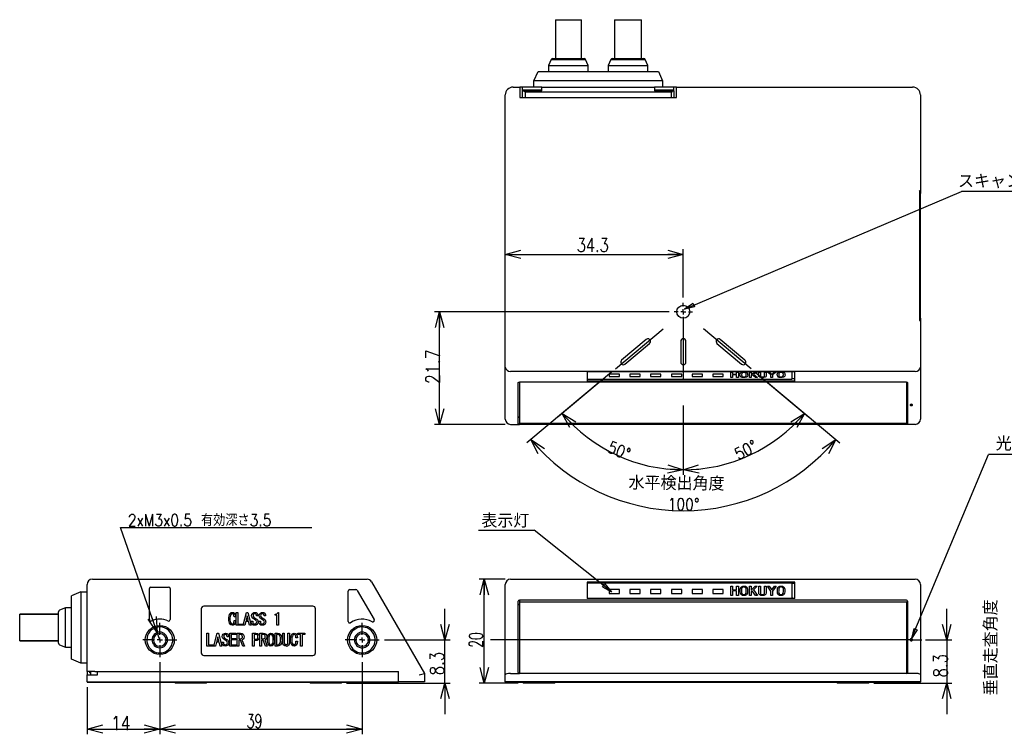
# Model space of a CAD drawing. Extents: x 106 to 486, y 105 to 350.
# Tile 2 of 3: x 106 to 295, y 212 to 350. Entities that reach past the tile are written whole.
import ezdxf

# ---------------------------------------------------------------- set-up
doc = ezdxf.new("R2010")
doc.units = 0
doc.header["$LTSCALE"] = 2
doc.linetypes.add('CENTER', pattern=[13, 6, -3, 1, -3])
doc.layers.add('0-00', color=7, linetype='CONTINUOUS')
doc.layers.add('0-5寸法線', color=7, linetype='CONTINUOUS')
doc.styles.get("Standard").update_dxf_attribs({"font": 'txt.shx', "bigfont": 'extfont.shx'})

msp = doc.modelspace()

# ---------------------------------------------------------------- linework, layer by layer
at = {"layer": '0-00', "color": 7, "linetype": 'CONTINUOUS'}
for p, q in [((208.9723, 349.8808), (208.9723, 342.3808)), ((208.9723, 349.8808), (213.9723, 349.8808)), ((213.9723, 342.3808), (213.9723, 349.8808)), ((220.3723, 349.8808), (220.3723, 342.3808)), ((220.3723, 349.8808), (225.5723, 349.8808)), ((225.5723, 342.3808), (225.5723, 349.8808)), ((208.1448, 342.1977), (207.6723, 341.0808)), ((208.1448, 342.1977), (214.7998, 342.1977)), ((215.2723, 341.0808), (214.7998, 342.1977)), ((219.6448, 342.1977), (219.1723, 341.0808)), ((219.6448, 342.1977), (226.2998, 342.1977)), ((226.7723, 341.0808), (226.2998, 342.1977)), ((207.6723, 341.0808), (207.6723, 339.8808)), ((207.6723, 341.0808), (215.2723, 341.0808)), ((208.8223, 339.8808), (225.6223, 339.8808)), ((215.2723, 339.8808), (215.2723, 341.0808)), ((219.1723, 341.0808), (219.1723, 339.8808)), ((219.1723, 341.0808), (226.7723, 341.0808)), ((226.7723, 339.8808), (226.7723, 341.0808)), ((204.8223, 336.8808), (204.8223, 338.0808)), ((225.6223, 338.0808), (208.8223, 338.0808)), ((229.6223, 338.0808), (229.6223, 336.8808)), ((202.6223, 336.8808), (202.1223, 336.8808)), ((202.1223, 335.8808), (202.1223, 334.8808)), ((204.5223, 336.8808), (202.6223, 336.8808)), ((202.6223, 336.1808), (202.6223, 336.8808)), ((202.7723, 336.3808), (202.7723, 336.1808)), ((202.7723, 336.3808), (206.2723, 336.3808)), ((231.3223, 335.8808), (203.1223, 335.8808)), ((203.1223, 335.8808), (203.1223, 334.8808)), ((206.3723, 336.8808), (204.5223, 336.8808)), ((206.2723, 336.1808), (206.2723, 336.3808)), ((229.9223, 336.8808), (228.0723, 336.8808)), ((228.1723, 336.3808), (228.1723, 336.1808)), ((228.1723, 336.3808), (231.6723, 336.3808)), ((231.8223, 336.8808), (229.9223, 336.8808)), ((231.3223, 334.8808), (231.3223, 335.8808)), ((231.5319, 336.1808), (231.8223, 336.1808)), ((231.6723, 336.1808), (231.6723, 336.3808)), ((231.8223, 336.1808), (231.8223, 336.8808)), ((232.3223, 336.8808), (231.8223, 336.8808)), ((231.8223, 336.1808), (231.8223, 334.8808)), ((232.3223, 336.8808), (277.8223, 336.8808)), ((232.3223, 335.8808), (232.3223, 336.8808)), ((199.3223, 282.937), (199.3223, 335.3808)), ((279.2312, 316.7923), (279.1223, 316.879)), ((279.3223, 316.3808), (279.1223, 316.3808)), ((279.3223, 316.8808), (279.3223, 316.3808)), ((279.3223, 292.3808), (279.3223, 316.3808)), ((279.3223, 292.3808), (279.1223, 292.3808)), ((279.3223, 292.3808), (279.3223, 291.8808)), ((279.1223, 291.8826), (279.2312, 291.9693)), ((226.4904, 288.2491), (221.7409, 284.2638)), ((222.3837, 283.4977), (227.1332, 287.483)), ((233.1223, 287.8808), (233.1223, 283.8808)), ((234.1223, 283.8808), (234.1223, 287.8808)), ((240.1115, 287.483), (244.8609, 283.4977)), ((245.5037, 284.2638), (240.7542, 288.2491)), ((199.3223, 272.8808), (199.3223, 282.937)), ((278.3223, 282.071), (200.3223, 282.071)), ((242.781, 281.9708), (243.1119, 281.9708)), ((242.781, 280.9191), (242.781, 281.9708)), ((243.1119, 280.9191), (242.781, 280.9191)), ((243.1119, 281.9708), (243.1119, 281.5499)), ((243.1119, 281.5499), (243.9, 281.5499)), ((243.9, 281.4478), (243.1119, 281.4478)), ((243.1119, 281.4478), (243.1119, 280.9191)), ((243.9, 281.9708), (244.2309, 281.9708)), ((243.9, 281.5499), (243.9, 281.9708)), ((243.9, 281.1831), (243.9, 281.4478)), ((243.9, 280.9191), (243.9, 281.1831)), ((244.2309, 280.9191), (243.9, 280.9191)), ((244.2309, 281.9708), (244.2309, 280.9191)), ((246.3619, 281.9708), (246.6928, 281.9708)), ((246.3619, 280.9191), (246.3619, 281.9708)), ((246.6928, 280.9191), (246.3619, 280.9191)), ((246.6928, 281.5284), (247.4901, 281.9708)), ((246.6928, 281.9708), (246.6928, 281.5284)), ((246.9166, 281.4528), (246.6928, 281.3341)), ((246.6928, 281.3341), (246.6928, 280.9191)), ((247.5601, 280.9191), (246.9166, 281.4528)), ((247.8678, 281.9708), (247.1265, 281.5553)), ((247.1265, 281.5553), (247.9238, 280.9191)), ((247.4901, 281.9708), (247.8678, 281.9708)), ((247.9238, 280.9191), (247.5601, 280.9191)), ((248.1524, 281.9708), (248.4833, 281.9708)), ((248.1524, 281.1992), (248.1524, 281.9708)), ((248.4833, 281.9708), (248.4833, 281.1992)), ((248.8749, 281.0374), (248.8889, 281.0374)), ((248.8889, 280.9191), (248.8749, 280.9191)), ((249.2714, 281.9708), (249.6023, 281.9708)), ((249.2714, 281.1992), (249.2714, 281.9708)), ((249.6023, 281.9708), (249.6023, 281.1992)), ((249.8541, 281.9708), (250.1758, 281.9708)), ((250.5024, 281.3989), (249.8541, 281.9708)), ((250.1758, 281.9708), (250.6654, 281.5445)), ((250.5024, 280.9191), (250.5024, 281.3989)), ((250.8333, 280.9191), (250.5024, 280.9191)), ((250.6654, 281.5445), (250.6794, 281.5445)), ((250.6794, 281.5445), (251.169, 281.9708)), ((251.4907, 281.9708), (250.8333, 281.3989)), ((250.8333, 281.3989), (250.8333, 280.9191)), ((251.169, 281.9708), (251.4907, 281.9708)), ((254.6223, 280.7079), (254.6223, 282.0308)), ((201.8223, 271.9808), (201.8223, 279.9308)), ((202.0223, 280.0308), (202.0223, 272.1406)), ((276.6223, 280.0308), (202.0223, 280.0308)), ((215.1428, 280.6638), (215.1223, 280.6638)), ((255.1223, 280.2308), (215.1223, 280.2308)), ((215.3223, 280.6079), (254.4223, 280.6079)), ((255.1223, 280.6638), (254.6018, 280.6638)), ((276.7223, 272.154), (276.7223, 280.0174)), ((276.8223, 279.9308), (276.8223, 271.9808)), ((200.3223, 271.8808), (202.0223, 271.8808)), ((202.0223, 272.1406), (276.6223, 272.1406)), ((202.0223, 272.1406), (202.0223, 271.8808)), ((276.6223, 271.8808), (202.0223, 271.8808)), ((276.6223, 271.8808), (276.6223, 272.1406)), ((278.3223, 271.8808), (276.6223, 271.8808)), ((118.7287, 224.2286), (118.7287, 241.0286)), ((119.7287, 242.0286), (120.2287, 242.0286)), ((120.2287, 242.0286), (172.6725, 242.0286)), ((173.5385, 241.5286), (183.7287, 223.8786)), ((199.3223, 223.6106), (199.3223, 241.0286)), ((200.3223, 242.0286), (278.3223, 242.0286)), ((215.1469, 241.2089), (215.1223, 241.2089)), ((254.4223, 241.2989), (215.3223, 241.2989)), ((255.1223, 241.2089), (254.5977, 241.2089)), ((254.6223, 238.5276), (254.6223, 241.1257)), ((117.5287, 239.6286), (115.7287, 238.8286)), ((117.5287, 239.6286), (117.5287, 235.6286)), ((117.5287, 239.6286), (118.7287, 239.6286)), ((130.7287, 234.2782), (130.7287, 240.2286)), ((131.0287, 240.5286), (134.4287, 240.5286)), ((134.7287, 240.2286), (134.7287, 234.2782)), ((169.0287, 233.8965), (169.0287, 239.7286)), ((169.3287, 240.0286), (170.5363, 240.0286)), ((170.7961, 239.8786), (174.0419, 234.2566)), ((242.781, 240.715), (243.1119, 240.715)), ((242.781, 238.8934), (242.781, 240.715)), ((243.1119, 240.715), (243.1119, 239.9861)), ((243.1119, 239.9861), (243.9, 239.9861)), ((243.9, 239.8092), (243.1119, 239.8092)), ((243.1119, 239.8092), (243.1119, 238.8934)), ((243.9, 240.715), (244.2309, 240.715)), ((243.9, 239.9861), (243.9, 240.715)), ((243.9, 239.3506), (243.9, 239.8092)), ((243.9, 238.8934), (243.9, 239.3506)), ((244.2309, 240.715), (244.2309, 238.8934)), ((246.3619, 240.715), (246.6928, 240.715)), ((246.3619, 238.8934), (246.3619, 240.715)), ((246.6928, 239.9487), (247.4901, 240.715)), ((246.6928, 240.715), (246.6928, 239.9487)), ((246.9166, 239.8179), (246.6928, 239.6123)), ((246.6928, 239.6123), (246.6928, 238.8934)), ((247.5601, 238.8934), (246.9166, 239.8179)), ((247.8678, 240.715), (247.1265, 239.9954)), ((247.1265, 239.9954), (247.9238, 238.8934)), ((247.4901, 240.715), (247.8678, 240.715)), ((248.1524, 240.715), (248.4833, 240.715)), ((248.1524, 239.3786), (248.1524, 240.715)), ((248.4833, 240.715), (248.4833, 239.3786)), ((248.8749, 239.0983), (248.8889, 239.0983)), ((249.2714, 240.715), (249.6023, 240.715)), ((249.2714, 239.3786), (249.2714, 240.715)), ((249.6023, 240.715), (249.6023, 239.3786)), ((249.8541, 240.715), (250.1758, 240.715)), ((250.5024, 239.7244), (249.8541, 240.715)), ((250.1758, 240.715), (250.6654, 239.9767)), ((250.5024, 238.8934), (250.5024, 239.7244)), ((250.6654, 239.9767), (250.6794, 239.9767)), ((250.6794, 239.9767), (251.169, 240.715)), ((251.4907, 240.715), (250.8333, 239.7244)), ((250.8333, 239.7244), (250.8333, 238.8934)), ((251.169, 240.715), (251.4907, 240.715)), ((115.7287, 235.6286), (115.7287, 238.8286)), ((201.8223, 224.0518), (201.8223, 237.8216)), ((276.6223, 237.9948), (202.0223, 237.9948)), ((202.0223, 237.9948), (202.0223, 237.585)), ((276.7223, 237.585), (202.0223, 237.585)), ((202.0223, 237.585), (202.0223, 223.8786)), ((255.1223, 238.3412), (215.1223, 238.3412)), ((215.3223, 238.3544), (254.4223, 238.3544)), ((215.3223, 238.3544), (215.3223, 238.3412)), ((243.1119, 238.8934), (242.781, 238.8934)), ((244.2309, 238.8934), (243.9, 238.8934)), ((246.6928, 238.8934), (246.3619, 238.8934)), ((247.9238, 238.8934), (247.5601, 238.8934)), ((248.8889, 238.8934), (248.8749, 238.8934)), ((250.8333, 238.8934), (250.5024, 238.8934)), ((254.4223, 238.3412), (254.4223, 238.3544)), ((254.6223, 238.5276), (254.6223, 238.4376)), ((276.7223, 223.9018), (276.7223, 237.585)), ((276.8223, 237.8216), (276.8223, 224.0518)), ((113.2287, 235.3286), (105.7287, 235.3286)), ((105.7287, 235.2286), (105.7287, 235.3286)), ((114.5287, 236.5286), (113.4118, 236.056)), ((115.7287, 236.5286), (114.5287, 236.5286)), ((114.5287, 232.7286), (114.5287, 236.5286)), ((115.7287, 229.8286), (115.7287, 235.6286)), ((117.5287, 235.6286), (117.5287, 229.8286)), ((140.7287, 236.3286), (140.7287, 227.8286)), ((162.2287, 236.8286), (141.2287, 236.8286)), ((147.4499, 233.1549), (147.4499, 235.6328)), ((147.4499, 235.6328), (147.7508, 235.6328)), ((147.7508, 235.6328), (147.7508, 233.3955)), ((155.4542, 235.6328), (155.6067, 235.6328)), ((155.6067, 235.6328), (155.6067, 233.1549)), ((162.7287, 227.8286), (162.7287, 236.3286)), ((113.2287, 235.2286), (105.7287, 235.2286)), ((105.7287, 230.2286), (105.7287, 235.2286)), ((147.0491, 234.1074), (147.3542, 234.1074)), ((150.6414, 233.9294), (150.6414, 233.815)), ((151.8135, 233.8023), (151.8135, 233.9294)), ((151.8135, 233.9294), (152.1059, 233.9294)), ((154.933, 235.1267), (154.933, 235.2769)), ((155.3059, 235.1267), (154.933, 235.1267)), ((155.3059, 233.1549), (155.3059, 235.1267)), ((114.5287, 228.9286), (114.5287, 232.7286)), ((141.7855, 231.6328), (142.0864, 231.6328)), ((141.7855, 229.1549), (141.7855, 231.6328)), ((143.144, 229.1549), (143.7796, 231.6328)), ((143.7796, 231.6328), (144.0338, 231.6328)), ((146.2042, 229.1549), (146.2042, 231.6328)), ((146.2042, 231.6328), (147.4457, 231.6328)), ((147.4457, 231.6328), (147.4457, 231.3922)), ((148.7804, 233.1549), (147.4499, 233.1549)), ((150.5847, 231.6328), (151.2542, 231.6328)), ((154.9525, 231.6328), (155.3931, 231.6328)), ((154.9525, 229.1549), (154.9525, 231.6328)), ((155.6067, 233.1549), (155.3059, 233.1549)), ((156.4169, 231.6328), (156.7177, 231.6328)), ((156.4169, 229.815), (156.4169, 231.6328)), ((159.3542, 231.6328), (160.6635, 231.6328)), ((159.3542, 231.3922), (159.3542, 231.6328)), ((105.7287, 230.2286), (113.2287, 230.2286)), ((105.7287, 230.1286), (105.7287, 230.2286)), ((105.7287, 230.1286), (113.2287, 230.1286)), ((143.894, 230.9591), (143.6906, 230.1201)), ((143.6906, 230.1201), (144.1228, 230.1201)), ((143.9194, 230.9591), (143.894, 230.9591)), ((144.1228, 230.1201), (143.9194, 230.9591)), ((146.505, 231.3922), (146.505, 230.5904)), ((147.4457, 231.3922), (146.505, 231.3922)), ((146.505, 230.5904), (147.3694, 230.5904)), ((146.505, 230.3498), (146.505, 229.3955)), ((147.3694, 230.3498), (146.505, 230.3498)), ((147.3694, 230.5904), (147.3694, 230.3498)), ((155.2533, 231.3922), (155.2533, 229.3955)), ((158.9575, 230.1074), (159.2626, 230.1074)), ((113.4118, 229.4011), (114.5287, 228.9286)), ((114.5287, 228.9286), (115.7287, 228.9286)), ((143.4491, 229.1549), (143.144, 229.1549)), ((147.5092, 229.1549), (146.2042, 229.1549)), ((146.505, 229.3955), (147.5092, 229.3955)), ((147.5092, 229.3955), (147.5092, 229.1549)), ((147.9313, 229.1549), (147.6304, 229.1549)), ((155.3931, 229.1549), (154.9525, 229.1549)), ((155.2533, 229.3955), (155.3931, 229.3955)), ((157.0864, 229.1549), (157.0737, 229.1549)), ((118.7287, 225.8286), (117.5287, 225.8286)), ((141.2287, 227.3286), (162.2287, 227.3286)), ((118.7287, 224.2286), (118.7287, 223.6286)), ((120.2287, 224.2286), (118.7287, 224.2286)), ((119.2287, 223.9786), (119.2287, 224.2286)), ((119.2287, 223.9786), (119.4287, 223.9786)), ((119.4287, 224.1286), (119.4287, 224.2286)), ((119.4287, 223.6286), (119.4287, 224.1286)), ((120.2287, 224.2286), (178.7287, 224.2286)), ((120.7287, 223.6286), (120.7287, 224.2286)), ((120.7287, 224.2286), (177.2287, 224.2286)), ((178.7287, 222.2286), (178.7287, 224.2286)), ((118.7287, 222.2286), (120.2287, 222.2286)), ((118.7287, 222.2286), (118.8287, 222.1286)), ((120.2287, 222.1286), (118.8287, 222.1286)), ((120.2287, 223.6286), (120.7287, 223.6286)), ((120.2287, 222.2286), (177.2287, 222.2286)), ((177.2287, 222.1286), (120.2287, 222.1286)), ((141.7287, 222.0286), (135.7287, 222.0286)), ((167.7287, 222.0286), (161.7287, 222.0286)), ((177.2287, 222.2286), (178.7287, 222.2286)), ((178.6287, 222.1286), (177.2287, 222.1286)), ((178.6287, 222.1286), (178.7287, 222.2286)), ((182.7287, 222.2286), (178.7287, 222.2286)), ((199.3223, 222.2286), (199.3223, 223.6106)), ((200.3223, 222.2286), (199.3223, 222.2286)), ((200.3223, 223.8786), (202.0223, 223.8786)), ((278.3223, 222.2286), (200.3223, 222.2286)), ((276.6223, 223.8786), (202.0223, 223.8786)), ((208.8223, 222.0286), (202.8223, 222.0286)), ((269.3223, 222.0286), (263.3223, 222.0286)), ((278.3223, 223.8786), (276.6223, 223.8786)), ((277.8223, 222.1286), (277.8223, 222.2286)), ((279.2223, 222.1286), (277.8223, 222.1286)), ((279.2223, 222.1286), (279.3223, 222.2286))]:
    msp.add_line(p, q, dxfattribs=at)
for points in [[(208.4211, 342.3808), (211.4723, 342.3808), (214.5235, 342.3808)], [(219.9211, 342.3808), (222.9723, 342.3808), (226.0235, 342.3808)], [(208.8223, 338.0808), (204.8223, 338.0808), (205.6223, 339.8808), (208.8223, 339.8808)], [(225.6223, 339.8808), (228.8223, 339.8808), (229.6223, 338.0808), (225.6223, 338.0808)], [(200.8223, 336.8808), (202.1223, 336.8808), (202.1223, 335.8808)], [(202.1223, 334.8808), (232.3223, 334.8808), (232.3223, 335.8808)], [(202.6223, 334.8808), (202.6223, 336.1808), (202.9127, 336.1808)], [(202.9127, 336.1808), (206.3723, 336.1808), (206.3723, 336.8808), (228.0723, 336.8808), (228.0723, 336.1808), (231.5319, 336.1808), (231.326, 335.8859), (231.3223, 335.8808)], [(203.1223, 335.8808), (203.1187, 335.8859), (202.9127, 336.1808)], [(279.3223, 335.3808), (279.3223, 316.8808), (279.1223, 316.8808), (279.1223, 291.8808), (279.3223, 291.8808), (279.3223, 282.937), (279.3223, 272.8808)], [(255.1223, 280.2308), (255.1223, 282.0308), (215.1223, 282.0308), (215.1223, 280.2308)], [(221.3223, 281.5829), (219.3223, 281.5829), (219.3223, 281.1329), (221.3223, 281.1329), (221.3223, 281.5829)], [(225.3223, 281.5829), (223.3223, 281.5829), (223.3223, 281.1329), (225.3223, 281.1329), (225.3223, 281.5829)], [(229.3223, 281.5829), (227.3223, 281.5829), (227.3223, 281.1329), (229.3223, 281.1329), (229.3223, 281.5829)], [(233.3223, 281.5829), (231.3223, 281.5829), (231.3223, 281.1329), (233.3223, 281.1329), (233.3223, 281.5829)], [(237.3223, 281.5829), (235.3223, 281.5829), (235.3223, 281.1329), (237.3223, 281.1329), (237.3223, 281.5829)], [(241.3223, 281.5829), (239.3223, 281.5829), (239.3223, 281.1329), (241.3223, 281.1329), (241.3223, 281.5829)], [(244.5247, 281.4474), (244.5972, 281.7212), (244.6876, 281.82), (244.8324, 281.9006)], [(244.8324, 281.9006), (245.0875, 281.9592), (245.308, 281.9708)], [(245.308, 280.9191), (245.0291, 280.9385), (244.8324, 280.9888)], [(244.8464, 281.4474), (244.8807, 281.2251), (244.9288, 281.1409), (245.0283, 281.0698), (245.1771, 281.0308), (245.308, 281.0212), (245.465, 281.0374), (245.5738, 281.0698)], [(245.7556, 281.4474), (245.7211, 281.6668), (245.6726, 281.7498), (245.5738, 281.8197), (245.4327, 281.8581), (245.308, 281.8683), (245.143, 281.8527), (245.0283, 281.8197)], [(245.308, 281.9708), (245.5791, 281.9507), (245.7696, 281.9006)], [(245.7696, 280.9888), (245.5223, 280.9309), (245.308, 280.9191)], [(246.0774, 281.4474), (246.0057, 281.1706), (245.9154, 281.0706), (245.7696, 280.9888)], [(248.3714, 280.978), (248.1934, 281.0888), (248.1524, 281.1992)], [(248.875, 280.9191), (248.5825, 280.9329), (248.3714, 280.978)], [(248.4833, 281.1992), (248.5091, 281.1234), (248.5812, 281.0751)], [(248.5812, 281.0751), (248.7398, 281.043), (248.875, 281.0374)], [(248.8889, 281.0374), (249.0525, 281.0471), (249.1687, 281.0751)], [(249.3925, 280.978), (249.1195, 280.9269), (248.8889, 280.9191)], [(249.6023, 281.1992), (249.538, 281.062), (249.3925, 280.978)], [(251.6865, 281.4474), (251.7591, 281.7212), (251.8494, 281.82), (251.9943, 281.9006)], [(251.9943, 281.9006), (252.2493, 281.9592), (252.4699, 281.9708)], [(252.4699, 280.9191), (252.191, 280.9385), (251.9943, 280.9888)], [(252.0083, 281.4474), (252.0425, 281.2251), (252.0906, 281.1409), (252.1901, 281.0698), (252.339, 281.0308), (252.4699, 281.0212), (252.6269, 281.0374), (252.7356, 281.0698)], [(252.9175, 281.4474), (252.883, 281.6668), (252.8345, 281.7498), (252.7356, 281.8197), (252.5945, 281.8581), (252.4699, 281.8683), (252.3048, 281.8527), (252.1901, 281.8197)], [(252.4699, 281.9708), (252.7409, 281.9507), (252.9315, 281.9006)], [(252.9315, 280.9888), (252.6842, 280.9309), (252.4699, 280.9191)], [(253.2392, 281.4474), (253.1676, 281.1706), (253.0772, 281.0706), (252.9315, 280.9888)], [(201.8223, 279.9308), (201.8262, 279.9503), (201.8375, 279.969), (201.856, 279.9863), (201.8809, 280.0015), (201.9112, 280.0139), (201.9458, 280.0232), (201.9833, 280.0288), (202.0223, 280.0308)], [(215.1223, 280.7079), (215.1262, 280.6884), (215.1375, 280.6696), (215.156, 280.6523), (215.1809, 280.6372), (215.2112, 280.6247), (215.2458, 280.6155), (215.2833, 280.6098), (215.3223, 280.6079)], [(254.4223, 280.6079), (254.4613, 280.6098), (254.4989, 280.6155), (254.5334, 280.6247), (254.5637, 280.6372), (254.5886, 280.6523), (254.6071, 280.6696), (254.6185, 280.6884), (254.6223, 280.7079)], [(276.6223, 280.0308), (276.6613, 280.0288), (276.6989, 280.0232), (276.7334, 280.0139), (276.7637, 280.0015), (276.7886, 279.9863), (276.8071, 279.969), (276.8185, 279.9503), (276.8223, 279.9308)], [(277.5723, 275.4987), (277.668, 275.5082), (277.7491, 275.5353), (277.8033, 275.5759), (277.8223, 275.6237), (277.8033, 275.6715), (277.7491, 275.7121), (277.668, 275.7392), (277.5723, 275.7487), (277.4766, 275.7392), (277.3955, 275.7121), (277.3413, 275.6715), (277.3223, 275.6237), (277.3413, 275.5759), (277.3955, 275.5353), (277.4766, 275.5082), (277.5723, 275.4987)], [(201.8223, 273.3664), (201.8262, 273.3469), (201.8375, 273.3281), (201.856, 273.3108), (201.8809, 273.2957), (201.9112, 273.2833), (201.9458, 273.274), (201.9833, 273.2683), (202.0223, 273.2664)], [(202.0223, 271.8808), (201.9833, 271.8827), (201.9458, 271.8884), (201.9112, 271.8976), (201.8809, 271.9101), (201.856, 271.9252), (201.8375, 271.9425), (201.8262, 271.9613), (201.8223, 271.9808)], [(276.8223, 271.9808), (276.8185, 271.9613), (276.8071, 271.9425), (276.7886, 271.9252), (276.7637, 271.9101), (276.7334, 271.8976), (276.6989, 271.8884), (276.6613, 271.8827), (276.6223, 271.8808)], [(255.1223, 238.3412), (255.1223, 241.4589), (215.1223, 241.4589), (215.1223, 238.3412)], [(279.3223, 241.0286), (279.3223, 223.6106), (279.3223, 222.2286), (278.3223, 222.2286)], [(221.3223, 240.0431), (219.3223, 240.0431), (219.3223, 239.2637), (221.3223, 239.2637), (221.3223, 240.0431)], [(225.3223, 240.0431), (223.3223, 240.0431), (223.3223, 239.2637), (225.3223, 239.2637), (225.3223, 240.0431)], [(229.3223, 240.0431), (227.3223, 240.0431), (227.3223, 239.2637), (229.3223, 239.2637), (229.3223, 240.0431)], [(233.3223, 240.0431), (231.3223, 240.0431), (231.3223, 239.2637), (233.3223, 239.2637), (233.3223, 240.0431)], [(237.3223, 240.0431), (235.3223, 240.0431), (235.3223, 239.2637), (237.3223, 239.2637), (237.3223, 240.0431)], [(241.3223, 240.0431), (239.3223, 240.0431), (239.3223, 239.2637), (241.3223, 239.2637), (241.3223, 240.0431)], [(244.8324, 240.5935), (245.0875, 240.695), (245.308, 240.715)], [(245.5738, 240.4533), (245.4327, 240.5199), (245.308, 240.5374), (245.143, 240.5105), (245.0283, 240.4533)], [(245.0283, 239.1544), (245.1771, 239.0868), (245.308, 239.0703), (245.465, 239.0984), (245.5738, 239.1544)], [(245.308, 240.715), (245.5791, 240.6802), (245.7696, 240.5935)], [(248.3714, 238.9955), (248.1934, 239.1874), (248.1524, 239.3786)], [(248.4833, 239.3786), (248.5091, 239.2472), (248.5812, 239.1637)], [(248.5812, 239.1637), (248.7398, 239.1079), (248.875, 239.0983)], [(248.8889, 239.0983), (249.0525, 239.1151), (249.1687, 239.1637)], [(249.6023, 239.3786), (249.538, 239.141), (249.3925, 238.9955)], [(251.9943, 240.5935), (252.2493, 240.695), (252.4699, 240.715)], [(252.7356, 240.4533), (252.5945, 240.5199), (252.4699, 240.5374), (252.3048, 240.5105), (252.1901, 240.4533)], [(252.1901, 239.1544), (252.339, 239.0868), (252.4699, 239.0703), (252.6269, 239.0984), (252.7356, 239.1544)], [(252.4699, 240.715), (252.7409, 240.6802), (252.9315, 240.5935)], [(245.308, 238.8934), (245.0291, 238.927), (244.8324, 239.0142)], [(245.7696, 239.0142), (245.5223, 238.9139), (245.308, 238.8934)], [(248.875, 238.8934), (248.5825, 238.9174), (248.3714, 238.9955)], [(249.3925, 238.9955), (249.1195, 238.907), (248.8889, 238.8934)], [(252.4699, 238.8934), (252.191, 238.927), (251.9943, 239.0142)], [(252.9315, 239.0142), (252.6842, 238.9139), (252.4699, 238.8934)], [(113.2287, 229.6774), (113.2287, 232.7286), (113.2287, 235.7797)], [(146.2991, 235.4548), (146.5095, 235.5967), (146.7059, 235.6328)], [(146.7059, 235.3913), (146.5827, 235.3619), (146.5025, 235.3023)], [(146.7059, 235.6328), (146.9348, 235.5931), (147.0872, 235.493), (147.3047, 235.1131), (147.3414, 234.7684), (147.0618, 234.7684), (147.0224, 235.0898), (146.9092, 235.315)], [(146.9092, 235.315), (146.8028, 235.3783), (146.7059, 235.3913)], [(148.8084, 233.1549), (149.444, 235.6328), (149.6982, 235.6328), (150.3338, 233.1549), (150.0287, 233.1549), (149.8508, 233.8795), (149.2914, 233.8795), (149.1135, 233.1549), (148.8084, 233.1549)], [(150.4253, 234.9845), (150.4793, 235.2704), (150.616, 235.4548), (150.8344, 235.5959), (151.0355, 235.6328), (151.2943, 235.5907), (151.4677, 235.4803), (151.6227, 235.1996), (151.6457, 234.9464), (151.3533, 234.9464), (151.3369, 235.152), (151.2516, 235.2896), (151.1394, 235.3617), (151.0355, 235.3786), (150.9049, 235.3508), (150.8194, 235.2896), (150.7278, 235.1512), (150.705, 235.0226)], [(152.7033, 234.1074), (152.3625, 234.3409), (152.1059, 234.5396), (151.9357, 234.7657), (151.8898, 234.9845), (151.9437, 235.2704), (152.0804, 235.4548), (152.2988, 235.5959), (152.4999, 235.6328), (152.7587, 235.5907), (152.9321, 235.4803), (153.0871, 235.1996), (153.1101, 234.9464), (152.8177, 234.9464), (152.8013, 235.152), (152.716, 235.2896), (152.6038, 235.3617), (152.4999, 235.3786), (152.3694, 235.3508), (152.2838, 235.2896), (152.1922, 235.1512), (152.1694, 235.0226)], [(146.4643, 233.5226), (146.5826, 233.4421), (146.6931, 233.4209)], [(147.3542, 234.1074), (147.2815, 233.6505), (147.1126, 233.332), (146.895, 233.1898), (146.6931, 233.1549)], [(146.6931, 233.4209), (146.8243, 233.4567), (146.9092, 233.5226)], [(149.5838, 234.9591), (149.5584, 234.9591), (149.355, 234.1201), (149.7872, 234.1201), (149.5838, 234.9591)], [(151.7092, 233.8404), (151.6539, 233.5349), (151.5186, 233.332), (151.2581, 233.1843), (151.0228, 233.1549), (150.7413, 233.1999), (150.5525, 233.3192), (150.3889, 233.5699), (150.3491, 233.8023), (150.3491, 233.9294), (150.6414, 233.9294)], [(150.6414, 234.5396), (150.4713, 234.7657), (150.4253, 234.9845)], [(151.2389, 234.1074), (150.8981, 234.3409), (150.6414, 234.5396)], [(150.6414, 233.815), (150.6682, 233.6329), (150.7431, 233.5099)], [(150.7431, 233.5099), (150.8755, 233.4269), (150.9974, 233.4082)], [(150.883, 234.7048), (151.1732, 234.4788), (151.4169, 234.3235)], [(150.9974, 233.4082), (151.1795, 233.435), (151.3025, 233.5099), (151.3962, 233.6624), (151.4169, 233.8023)], [(152.0169, 233.3192), (151.8533, 233.5699), (151.8135, 233.8023)], [(153.1737, 233.8404), (153.1184, 233.5349), (152.983, 233.332), (152.7225, 233.1843), (152.4872, 233.1549), (152.2058, 233.1999), (152.0169, 233.3192)], [(152.1059, 233.9294), (152.1059, 233.815), (152.1327, 233.6329), (152.2075, 233.5099), (152.3399, 233.4269), (152.4618, 233.4082), (152.6439, 233.435), (152.7669, 233.5099), (152.8606, 233.6624), (152.8813, 233.8023)], [(152.3474, 234.7048), (152.6376, 234.4788), (152.8813, 234.3235)], [(142.0864, 231.6328), (142.0864, 229.3955), (143.116, 229.3955), (143.116, 229.1549), (141.7855, 229.1549)], [(144.0338, 231.6328), (144.6694, 229.1549), (144.3643, 229.1549), (144.1864, 229.8795)], [(145.5745, 230.1074), (145.2337, 230.3409), (144.977, 230.5396), (144.8069, 230.7657), (144.7609, 230.9845), (144.8149, 231.2704), (144.9516, 231.4548), (145.17, 231.5959), (145.3711, 231.6328), (145.6299, 231.5907), (145.8033, 231.4803), (145.9583, 231.1996), (145.9813, 230.9464), (145.6889, 230.9464), (145.6725, 231.152), (145.5872, 231.2896), (145.4749, 231.3617), (145.3711, 231.3786), (145.2405, 231.3508), (145.155, 231.2896), (145.0634, 231.1512), (145.0406, 231.0226)], [(146.6931, 233.1549), (146.4397, 233.2118), (146.2737, 233.332)], [(147.6304, 229.1549), (147.6304, 231.6328), (148.2745, 231.6328)], [(147.7508, 233.3955), (148.7804, 233.3955), (148.7804, 233.1549)], [(148.2745, 231.6328), (148.5883, 231.5717), (148.7957, 231.4294), (148.9343, 231.1821), (148.9609, 230.9591), (148.9123, 230.6858), (148.7957, 230.5014), (148.6779, 230.394), (148.5669, 230.3362), (149.0245, 229.1549), (148.7194, 229.1549), (148.2872, 230.299), (147.9313, 230.299), (147.9313, 229.1549)], [(150.8855, 229.1549), (150.5847, 229.1549), (150.5847, 231.6328)], [(151.2542, 231.6328), (151.5442, 231.5821), (151.7372, 231.4548), (151.8964, 231.1744), (151.9279, 230.9209), (151.8749, 230.601), (151.7372, 230.387), (151.484, 230.2401), (151.2542, 230.21), (150.8855, 230.21), (150.8855, 229.1549)], [(152.6677, 231.6328), (152.9815, 231.5717), (153.1889, 231.4294), (153.3275, 231.1821), (153.3542, 230.9591), (153.3055, 230.6858), (153.1889, 230.5014), (153.0711, 230.394), (152.9601, 230.3362), (153.4177, 229.1549), (153.1126, 229.1549), (152.6804, 230.299), (152.3245, 230.299), (152.3245, 229.1549), (152.0237, 229.1549), (152.0237, 231.6328), (152.6677, 231.6328)], [(153.7253, 231.4675), (153.9512, 231.6037), (154.1575, 231.6328)], [(154.1575, 231.6328), (154.4102, 231.5827), (154.577, 231.4675)], [(155.3931, 231.6328), (155.767, 231.5676), (156.016, 231.404)], [(156.7177, 231.6328), (156.7177, 229.815), (156.7395, 229.6415), (156.8067, 229.5226)], [(156.8067, 229.5226), (156.9476, 229.4475), (157.0737, 229.4336), (157.0864, 229.4336), (157.2386, 229.4579), (157.3406, 229.5226), (157.4191, 229.6779), (157.4338, 229.815), (157.4338, 231.6328), (157.7347, 231.6328), (157.7347, 229.815), (157.6806, 229.5023), (157.544, 229.2938)], [(158.2075, 231.4548), (158.4179, 231.5967), (158.6143, 231.6328)], [(158.6143, 231.6328), (158.8432, 231.5931), (158.9957, 231.493), (159.2131, 231.1131), (159.2499, 230.7684), (158.9703, 230.7684), (158.9309, 231.0898), (158.8177, 231.315)], [(160.6635, 231.6328), (160.6635, 231.3922), (160.1423, 231.3922), (160.1423, 229.1549), (159.8414, 229.1549)], [(117.5287, 229.8286), (117.5287, 225.8286), (115.7287, 226.6286), (115.7287, 229.8286)], [(144.1864, 229.8795), (143.627, 229.8795), (143.4491, 229.1549)], [(146.0448, 229.8404), (145.9895, 229.5349), (145.8542, 229.332), (145.5937, 229.1843), (145.3584, 229.1549), (145.0769, 229.1999), (144.8881, 229.3192), (144.7245, 229.5699), (144.6847, 229.8023), (144.6847, 229.9294), (144.977, 229.9294), (144.977, 229.815), (145.0038, 229.6329), (145.0787, 229.5099), (145.2111, 229.4269), (145.333, 229.4082), (145.5151, 229.435), (145.6381, 229.5099), (145.7318, 229.6624), (145.7525, 229.8023)], [(145.2186, 230.7048), (145.5088, 230.4788), (145.7525, 230.3235)], [(148.5669, 230.654), (148.6531, 230.815), (148.6686, 230.9591), (148.6353, 231.1424), (148.5542, 231.2642), (148.3746, 231.3704), (148.2109, 231.3922), (147.9313, 231.3922), (147.9313, 230.5396), (148.2999, 230.5396), (148.4613, 230.5768), (148.5669, 230.654)], [(150.8855, 230.4506), (151.1779, 230.4506), (151.3911, 230.4862), (151.5338, 230.5777), (151.6306, 230.7589), (151.6482, 230.9209), (151.6179, 231.1257), (151.5338, 231.2642), (151.3471, 231.3712), (151.1779, 231.3922), (150.8855, 231.3922), (150.8855, 230.4506)], [(152.9601, 230.654), (153.0463, 230.815), (153.0618, 230.9591), (153.0286, 231.1424), (152.9474, 231.2642), (152.7678, 231.3704), (152.6042, 231.3922), (152.3245, 231.3922), (152.3245, 230.5396), (152.6931, 230.5396), (152.8545, 230.5768), (152.9601, 230.654)], [(154.3991, 231.2769), (154.2747, 231.3657), (154.1575, 231.3913), (154.0036, 231.3525), (153.9033, 231.2769)], [(155.7872, 231.226), (155.5829, 231.3598), (155.3931, 231.3922), (155.2533, 231.3922)], [(156.3084, 230.387), (156.2477, 229.81), (156.0414, 229.4082)], [(156.616, 229.2938), (156.4508, 229.5656), (156.4169, 229.815)], [(158.6143, 231.3913), (158.4911, 231.3619), (158.4109, 231.3023)], [(158.8177, 231.315), (158.7113, 231.3783), (158.6143, 231.3913)], [(159.2626, 230.1074), (159.1899, 229.6505), (159.0211, 229.332)], [(159.8414, 229.1549), (159.8414, 231.3922), (159.3542, 231.3922)], [(277.5723, 230.145), (277.668, 230.1615), (277.7491, 230.2084), (277.8033, 230.2787), (277.8223, 230.3615), (277.8033, 230.4444), (277.7491, 230.5146), (277.668, 230.5615), (277.5723, 230.578), (277.4766, 230.5615), (277.3955, 230.5146), (277.3413, 230.4444), (277.3223, 230.3615), (277.3413, 230.2787), (277.3955, 230.2084), (277.4766, 230.1615), (277.5723, 230.145)], [(154.1575, 229.1549), (153.8977, 229.2032), (153.7253, 229.3192)], [(153.9033, 229.5099), (154.0347, 229.4197), (154.1575, 229.3955), (154.3041, 229.436), (154.3991, 229.5099)], [(154.577, 229.3192), (154.3582, 229.1847), (154.1575, 229.1549)], [(155.3931, 229.3955), (155.6393, 229.4545), (155.7999, 229.5735)], [(156.0414, 229.4082), (155.7031, 229.201), (155.3931, 229.1549)], [(157.0737, 229.1549), (156.8023, 229.1893), (156.616, 229.2938)], [(158.6016, 229.1549), (158.3482, 229.2118), (158.1821, 229.332)], [(158.3728, 229.5226), (158.4911, 229.4421), (158.6016, 229.4209)], [(158.6016, 229.4209), (158.7327, 229.4567), (158.8177, 229.5226)], [(159.0211, 229.332), (158.8034, 229.1898), (158.6016, 229.1549)], [(118.7287, 222.2286), (118.7287, 223.6286), (120.2287, 223.6286)], [(135.6705, 222.1286), (135.6951, 222.0926), (135.7287, 222.0286)], [(141.7287, 222.0286), (141.7624, 222.0926), (141.787, 222.1286)], [(161.6705, 222.1286), (161.6951, 222.0926), (161.7287, 222.0286)], [(167.7287, 222.0286), (167.7624, 222.0926), (167.787, 222.1286)], [(182.7287, 223.6106), (183.7287, 223.8786), (183.7287, 222.2286), (182.7287, 222.2286)], [(200.8223, 222.1286), (199.4223, 222.1286), (199.3223, 222.2286)], [(277.8223, 222.1286), (200.8223, 222.1286), (200.8223, 222.2286)], [(202.7641, 222.1286), (202.7886, 222.0926), (202.8223, 222.0286)], [(208.8223, 222.0286), (208.856, 222.0926), (208.8806, 222.1286)], [(263.2641, 222.1286), (263.2886, 222.0926), (263.3223, 222.0286)], [(269.3223, 222.0286), (269.356, 222.0926), (269.3806, 222.1286)]]:
    msp.add_lwpolyline(points, dxfattribs=at)
for centre, radius in [((233.6223, 293.5808), 1.25), ((132.7287, 230.3286), 2.8), ((171.7287, 230.3286), 2.8)]:
    msp.add_circle(centre, radius, dxfattribs=at)
for centre, radius, start, end in [((208.4211, 342.0808), 0.3, 90, 157.068), ((214.5235, 342.0808), 0.3, 22.932, 90), ((219.9211, 342.0808), 0.3, 90, 157.068), ((226.0235, 342.0808), 0.3, 22.932, 90), ((200.8223, 335.3808), 1.5, 90, 180), ((277.8223, 335.3808), 1.5, 0, 90), ((279.6223, 316.4808), 0.5, 141.466, 180), ((279.6223, 316.4808), 0.5, 126.87, 141.466), ((279.6223, 292.2808), 0.5, 180, 218.534), ((279.6223, 292.2808), 0.5, 218.534, 233.13), ((226.8118, 287.866), 0.5, 310, 490), ((233.6223, 287.8808), 0.5, 0, 180), ((240.4329, 287.866), 0.5, 50, 230), ((200.2598, 283.0092), 0.9403, 184.402, 273.811), ((222.0623, 283.8808), 0.5, 130, 310), ((233.6223, 283.8808), 0.5, 180, 360), ((245.1823, 283.8808), 0.5, 230, 410), ((278.3848, 283.0092), 0.9403, 266.189, 355.598), ((244.9765, 281.4181), 0.4528, 176.281, 251.444), ((245.2004, 281.5051), 0.3587, 118.685, 189.248), ((245.396, 281.388), 0.3645, 299.194, 369.387), ((245.629, 281.4741), 0.4492, 356.6, 431.754), ((249.1306, 281.2112), 0.1413, 285.642, 355.129), ((252.1384, 281.4181), 0.4528, 176.281, 251.444), ((252.3623, 281.5051), 0.3587, 118.685, 189.248), ((252.5578, 281.388), 0.3645, 299.194, 369.387), ((252.7908, 281.4741), 0.4492, 356.6, 431.754), ((276.7058, 273.3999), 0.1212, 277.816, 343.971), ((200.3223, 272.8808), 1, 180, 270), ((278.3223, 272.8808), 1, 270, 360), ((119.7287, 241.0286), 1, 90, 180), ((172.6725, 241.0286), 1, 30, 90), ((200.3223, 241.0286), 1, 90, 180), ((215.3098, 241.1112), 0.1881, 86.189, 175.598), ((254.4348, 241.1112), 0.1881, 4.402, 93.811), ((278.3223, 241.0286), 1, 0, 90), ((131.0287, 240.2286), 0.3, 90, 180), ((134.4287, 240.2286), 0.3, 0, 90), ((169.3287, 239.7286), 0.3, 90, 180), ((170.5363, 239.7286), 0.3, 30, 90), ((245.3568, 239.9351), 0.8417, 128.537, 188.65), ((245.4081, 239.694), 0.8908, 172.613, 229.742), ((245.5928, 239.6636), 0.7603, 169.016, 222.054), ((245.6481, 239.9305), 0.8109, 139.852, 188.65), ((244.9363, 239.6839), 0.8287, 320.283, 368.647), ((245.0238, 239.9502), 0.7454, 349.044, 402.454), ((245.2059, 239.9197), 0.8785, 352.73, 410.083), ((245.2365, 239.6775), 0.851, 308.79, 368.855), ((249.0219, 239.3659), 0.2498, 305.983, 362.933), ((252.5187, 239.9351), 0.8417, 128.537, 188.65), ((252.5699, 239.694), 0.8908, 172.613, 229.742), ((252.7547, 239.6636), 0.7603, 169.016, 222.054), ((252.81, 239.9305), 0.8109, 139.852, 188.65), ((252.0982, 239.6839), 0.8287, 320.283, 368.647), ((252.1857, 239.9502), 0.7454, 349.044, 402.454), ((252.3677, 239.9197), 0.8785, 352.73, 410.083), ((252.3983, 239.6775), 0.851, 308.79, 368.855), ((202.0098, 237.8071), 0.1881, 86.189, 175.598), ((215.3098, 238.542), 0.1881, 184.402, 273.811), ((215.2812, 238.4392), 0.1589, 180.588, 218.102), ((254.4348, 238.542), 0.1881, 266.189, 355.598), ((254.4634, 238.4392), 0.1589, 321.898, 359.412), ((276.6348, 237.8071), 0.1881, 4.402, 93.811), ((113.5287, 235.7797), 0.3, 112.932, 180), ((141.2287, 236.3286), 0.5, 90, 180), ((147.4229, 234.4962), 1.4772, 139.534, 186.713), ((147.6004, 234.4989), 1.3604, 143.806, 186.331), ((155.0009, 235.737), 0.4651, 261.602, 347.058), ((162.2287, 236.3286), 0.5, 0, 90), ((202.0098, 237.0071), 0.1881, 86.189, 175.598), ((276.6502, 237.0151), 0.1723, 2.142, 65.238), ((131.0287, 234.2782), 0.3, 180, 293.288), ((132.7287, 230.3286), 4, 66.712, 113.288), ((134.4287, 234.2782), 0.3, 246.712, 360), ((147.2922, 234.2051), 1.3416, 174.938, 220.605), ((147.3495, 234.1955), 1.1119, 172.071, 217.242), ((146.0924, 234.027), 0.96, 328.303, 364.8), ((151.1286, 235.0511), 0.4246, 183.85, 234.648), ((151.0685, 233.8035), 0.3484, 359.802, 420.711), ((151.1776, 233.8486), 0.5317, 359.115, 423.255), ((152.5931, 235.0511), 0.4246, 183.85, 234.648), ((152.5329, 233.8035), 0.3484, 359.802, 420.711), ((152.642, 233.8486), 0.5317, 359.115, 423.255), ((169.3287, 233.8965), 0.3, 180, 303.927), ((171.7287, 230.3286), 4, 61.476, 123.927), ((173.7821, 234.1066), 0.3, 241.476, 390), ((132.7287, 230.3286), 2.5, 18, 180), ((132.7287, 230.3286), 1.5, 0, 180), ((132.7287, 230.3286), 1.2295, 0, 180), ((171.7287, 230.3286), 2.5, 67.552, 265.552), ((171.7287, 230.3286), 1.5, 67.552, 247.552), ((171.7287, 230.3286), 1.2295, 67.552, 247.552), ((171.7287, 230.3286), 1.5, 247.552, 427.552), ((171.7287, 230.3286), 2.5, 265.552, 427.552), ((113.5287, 229.6774), 0.3, 180, 247.068), ((132.7287, 230.3286), 2.5, 180, 378), ((132.7287, 230.3286), 1.5, 180, 360), ((132.7287, 230.3286), 1.2295, 180, 360), ((145.4642, 231.0511), 0.4246, 183.85, 234.648), ((145.404, 229.8035), 0.3484, 359.802, 420.711), ((145.5132, 229.8486), 0.5317, 359.115, 423.255), ((154.8692, 230.5975), 1.4371, 142.74, 187.907), ((154.9975, 230.225), 1.5616, 173.573, 215.449), ((155.1197, 230.1961), 1.3966, 171.615, 209.427), ((155.2391, 230.5711), 1.5108, 152.149, 186.511), ((153.2131, 230.5993), 1.3659, 351.599, 389.74), ((153.0261, 230.2252), 1.5481, 332.483, 366.476), ((153.4138, 230.1968), 1.4571, 322.97, 368.008), ((153.331, 230.5707), 1.5353, 353.608, 395.745), ((154.8458, 230.5537), 1.1568, 351.718, 395.536), ((154.7663, 230.2449), 1.2325, 326.994, 366.625), ((154.9026, 230.5334), 1.4134, 354.058, 398.022), ((159.3314, 230.4962), 1.4772, 139.534, 186.713), ((159.2007, 230.2051), 1.3416, 174.938, 220.605), ((159.258, 230.1955), 1.1119, 172.071, 217.242), ((159.5088, 230.4989), 1.3604, 143.806, 186.331), ((158.0009, 230.027), 0.96, 328.303, 364.8), ((171.7287, 230.3286), 1.2295, 247.552, 427.552), ((277.5723, 230.17), 0.2619, 26.424, 153.576), ((141.2287, 227.8286), 0.5, 180, 270), ((157.1472, 229.7779), 0.626, 264.426, 309.34), ((162.2287, 227.8286), 0.5, 270, 360), ((202.0098, 224.0662), 0.1881, 184.402, 273.811), ((276.6348, 224.0662), 0.1881, 266.189, 355.598)]:
    msp.add_arc(centre, radius, start, end, dxfattribs=at)
for centre, start_param, end_param in [((200.3223, 223.6106), 1.57079633, 3.14159265), ((278.3223, 223.6106), 0, 1.57079633)]:
    msp.add_ellipse(centre, major_axis=(1, 0), ratio=0.26794919, start_param=start_param, end_param=end_param, dxfattribs=at)
at = {"layer": '0-5寸法線', "color": 4, "linetype": 'CONTINUOUS'}
for p, q in [((233.8375, 294.1036), (287.2661, 316.7816)), ((325.9658, 316.7816), (287.2661, 316.7816)), ((233.6223, 296.3308), (233.6223, 305.6352)), ((199.3223, 304.6352), (202.3223, 304.6352)), ((199.3223, 304.6352), (233.6223, 304.6352)), ((233.6223, 304.6352), (230.6223, 304.6352)), ((235.5148, 295.1928), (233.8375, 294.1036)), ((235.7862, 294.5534), (233.8375, 294.1036)), ((235.5148, 295.1928), (235.7862, 294.5534)), ((230.8723, 293.5808), (185.6591, 293.5808)), ((186.6591, 293.5808), (186.6591, 290.5808)), ((186.6591, 271.8808), (186.6591, 293.5808)), ((219.7642, 281.9524), (209.525, 273.3607)), ((247.4805, 281.9524), (257.7196, 273.3607)), ((217.9765, 280.4524), (203.4837, 268.2915)), ((249.2681, 280.4524), (263.7609, 268.2915)), ((233.6223, 275.5399), (233.6223, 262.124)), ((233.6223, 275.5399), (233.6223, 262.124)), ((186.6591, 271.8808), (186.6591, 274.8808)), ((210.2911, 274.0035), (212.3299, 271.8028)), ((256.9536, 274.0035), (254.9148, 271.8028)), ((199.3223, 271.8808), (185.6591, 271.8808)), ((204.2498, 268.9343), (206.2663, 266.7131)), ((262.9949, 268.9343), (260.9783, 266.7131)), ((277.5807, 230.5779), (292.4169, 266.0938)), ((324.0611, 266.0938), (292.4169, 266.0938)), ((233.6223, 263.124), (230.6259, 263.2712)), ((233.6223, 263.124), (236.6187, 263.2712)), ((132.234, 231.7446), (125.1582, 251.9992)), ((125.1582, 251.9992), (162.0235, 251.9992)), ((194.1603, 251.4906), (204.8494, 251.4906)), ((219.7992, 239.626), (204.8494, 251.4906)), ((199.3223, 242.0286), (194.2616, 242.0286)), ((195.2616, 242.0286), (195.2616, 239.0286)), ((195.2616, 222.0286), (195.2616, 242.0286)), ((218.0405, 240.5784), (218.4723, 241.1224)), ((218.4723, 241.1224), (219.7992, 239.626)), ((218.0405, 240.5784), (219.7992, 239.626)), ((284.3818, 230.3286), (284.3818, 236.3286)), ((132.234, 231.7446), (131.2446, 234.5768)), ((171.7287, 231.3286), (171.7287, 233.6286)), ((132.7287, 230.3286), (132.234, 231.7446)), ((187.689, 230.3286), (187.689, 233.3286)), ((278.0194, 232.5292), (277.5807, 230.5779)), ((278.6603, 232.2614), (277.5807, 230.5779)), ((278.0194, 232.5292), (278.6603, 232.2614)), ((284.3818, 230.3286), (284.3818, 233.3286)), ((170.7287, 230.3286), (168.4287, 230.3286)), ((171.7287, 230.3286), (171.2287, 230.3286)), ((171.7287, 230.3286), (171.7287, 230.8286)), ((171.7287, 230.3286), (171.7287, 229.8286)), ((171.7287, 230.3286), (172.2287, 230.3286)), ((172.7287, 230.3286), (175.0287, 230.3286)), ((176.0287, 230.3286), (188.689, 230.3286)), ((277.5723, 230.3286), (196.487, 230.3286)), ((277.5723, 230.3286), (279.6223, 230.3286)), ((280.3223, 230.3286), (285.3818, 230.3286)), ((171.7287, 229.3286), (171.7287, 227.0286)), ((132.7287, 226.0286), (132.7287, 212.1417)), ((132.7287, 226.0286), (132.7287, 212.1417)), ((171.7287, 226.0286), (171.7287, 212.1417)), ((195.2616, 222.0286), (195.2616, 225.0286)), ((168.7287, 222.0286), (188.689, 222.0286)), ((187.689, 222.0286), (187.689, 219.0286)), ((187.689, 222.0286), (187.689, 216.0286)), ((201.8223, 222.0286), (194.2616, 222.0286)), ((270.3223, 222.0286), (285.3818, 222.0286)), ((284.3818, 222.0286), (284.3818, 219.0286)), ((118.7287, 221.2286), (118.7287, 212.1417)), ((118.7287, 213.1417), (121.7287, 213.1417)), ((118.7287, 213.1417), (132.7287, 213.1417)), ((132.7287, 213.1417), (129.7287, 213.1417)), ((132.7287, 213.1417), (135.7287, 213.1417)), ((132.7287, 213.1417), (171.7287, 213.1417)), ((171.7287, 213.1417), (168.7287, 213.1417))]:
    msp.add_line(p, q, dxfattribs=at)
at = {"layer": '0-5寸法線', "color": 4, "linetype": 'CENTER'}
for p, q in [((233.6223, 294.5808), (233.6223, 295.3308)), ((220.5302, 282.5952), (232.8571, 292.9387)), ((232.6223, 293.5808), (231.8723, 293.5808)), ((233.6223, 293.5808), (233.1223, 293.5808)), ((233.6223, 293.5808), (233.6223, 294.0808)), ((233.6223, 293.5808), (233.6223, 293.0808)), ((233.6223, 293.5808), (234.1223, 293.5808)), ((233.6223, 292.5808), (233.6223, 276.5399)), ((246.7144, 282.5952), (234.0591, 293.2142)), ((234.6223, 293.5808), (235.3723, 293.5808)), ((132.7287, 231.3286), (132.7287, 233.6286)), ((131.7287, 230.3286), (129.4287, 230.3286)), ((132.7287, 230.3286), (132.2287, 230.3286)), ((132.7287, 230.3286), (132.7287, 230.8286)), ((132.7287, 230.3286), (132.7287, 229.8286)), ((132.7287, 230.3286), (133.2287, 230.3286)), ((133.7287, 230.3286), (136.0287, 230.3286)), ((132.7287, 229.3286), (132.7287, 227.0286))]:
    msp.add_line(p, q, dxfattribs=at)
at = {"layer": '0-5寸法線', "color": 4, "linetype": 'CONTINUOUS'}
for points in [[(202.3223, 303.8314), (199.3223, 304.6352), (202.3223, 305.4391)], [(230.6223, 305.4391), (233.6223, 304.6352), (230.6223, 303.8314)], [(185.8553, 290.5808), (186.6591, 293.5808), (187.463, 290.5808)], [(187.463, 274.8808), (186.6591, 271.8808), (185.8553, 274.8808)], [(211.7402, 271.2565), (210.2911, 274.0035), (212.9196, 272.3491)], [(254.3251, 272.3491), (256.9536, 274.0035), (255.5044, 271.2565)], [(205.6712, 266.1728), (204.2498, 268.9343), (206.8615, 267.2535)], [(260.3831, 267.2535), (262.9949, 268.9343), (261.5734, 266.1728)], [(230.6654, 264.0741), (233.6223, 263.124), (230.5865, 262.4683)], [(236.6581, 262.4683), (233.6223, 263.124), (236.5793, 264.0741)], [(194.4578, 239.0286), (195.2616, 242.0286), (196.0655, 239.0286)], [(187.689, 222.0286), (187.689, 230.3286), (187.689, 236.3286)], [(132.0035, 234.8419), (132.234, 231.7446), (130.4858, 234.3117)], [(188.4928, 233.3286), (187.689, 230.3286), (186.8851, 233.3286)], [(285.1857, 233.3286), (284.3818, 230.3286), (283.578, 233.3286)], [(284.3818, 230.3286), (284.3818, 222.0286), (284.3818, 216.0286)], [(196.0655, 225.0286), (195.2616, 222.0286), (194.4578, 225.0286)], [(186.8851, 219.0286), (187.689, 222.0286), (188.4928, 219.0286)], [(283.578, 219.0286), (284.3818, 222.0286), (285.1857, 219.0286)], [(121.7287, 212.3378), (118.7287, 213.1417), (121.7287, 213.9455)], [(129.7287, 213.9455), (132.7287, 213.1417), (129.7287, 212.3378)], [(135.7287, 212.3378), (132.7287, 213.1417), (135.7287, 213.9455)], [(168.7287, 213.9455), (171.7287, 213.1417), (168.7287, 212.3378)]]:
    msp.add_lwpolyline(points, dxfattribs=at)
for radius, start, end in [(30.4568, 220, 270), (30.4568, 270, 320), (38.3432, 220, 320)]:
    msp.add_arc((233.6223, 293.5808), radius, start, end, dxfattribs=at)

# ---------------------------------------------------------------- texts
at = {"layer": '0-5寸法線', "color": 7}
for s, width, p in [('スキャン原点目安マーク', 1.052, (286.564, 317.412)), ('34.3', 0.771, (213.092, 305.115)), ('光軸高さ目安マーク', 1.052, (293.833, 266.813)), ('表示灯', 1.052, (194.707, 251.954)), ('14', 0.821, (123.326, 212.972)), ('39', 0.652, (149.495, 213.351))]:
    msp.add_text(s, height=2.665, dxfattribs=dict(at, width=width)).set_placement(p)
for s, rotation, width, p in [('21.7', 90, 0.84, (186.68, 279.643)), ('水平検出角度', 359.391, 1.052, (223.056, 259.289)), ('垂直走査角度', 90.148, 1.052, (294.249, 219.652)), ('20', 90, 0.652, (195.012, 228.84)), ('8.3', 90, 0.794, (187.479, 223.512)), ('8.3', 90, 0.794, (284.514, 223.09))]:
    msp.add_text(s, height=2.665, rotation=rotation, dxfattribs=dict(at, width=width)).set_placement(p)
at = {"layer": '0-5寸法線', "color": 7, "char_height": 2.265, "attachment_point": 7}
for s, insert, rotation in [('\\W0.932;{\\W0.860;50}°', (218.781, 266.635), 337.304725), ('\\W0.932;{\\W0.860;50}°', (244.229, 264.927), 27.131341), ('\\W1.033;{\\W0.860;100}°', (230.606, 255.379), 359.391505)]:
    msp.add_mtext(s, dxfattribs=dict(at, insert=insert, rotation=rotation))
at = {"layer": '0-5寸法線', "color": 7, "insert": (126.581, 252.279), "char_height": 2.265, "attachment_point": 7}
msp.add_mtext('\\W0.941;{\\W0.860;2xM3x0.5 }有効深さ{\\W0.860;3.5}', dxfattribs=at)

doc.saveas('drawing.dxf')
